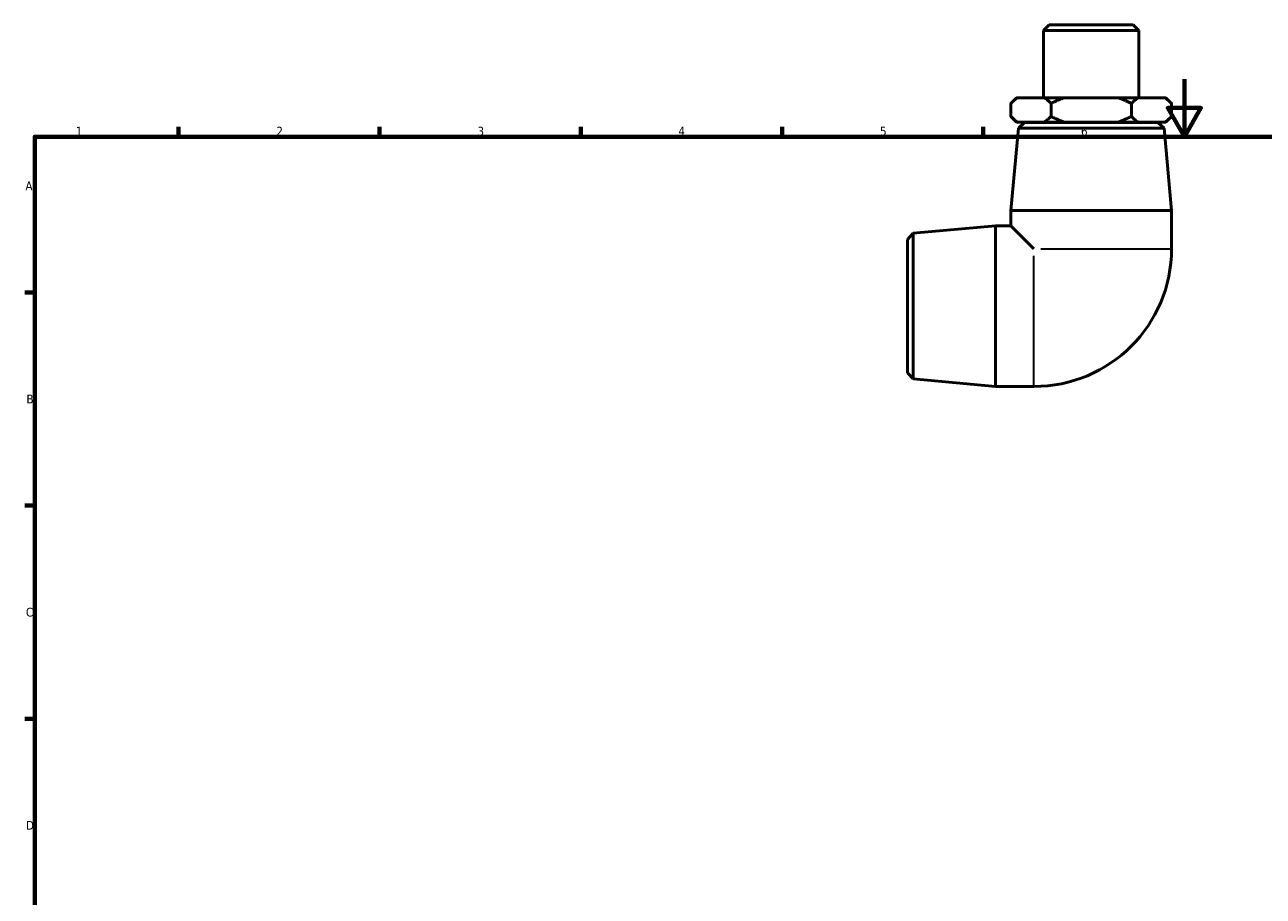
# Model space of a CAD drawing. Header units: millimetres. Extents: x -2 to 897, y -53 to 613.
# Tile 2 of 3: x 17 to 448, y 309 to 613. Entities that reach past the tile are written whole.
import ezdxf

# ---------------------------------------------------------------- set-up
doc = ezdxf.new("R2010")
doc.units = ezdxf.units.MM
for name, color, linetype, lineweight in [('Border (ANSI)', 7, 'Continuous', 70), ('Visible (ANSI)', 7, 'Continuous', 50), ('Visible Narrow (ANSI)', 7, 'Continuous', 35)]:
    doc.layers.add(name, color=color, linetype=linetype, lineweight=lineweight)
doc.styles.add('Note Text (ANSI)', font='tahoma.ttf')

# ---------------------------------------------------------------- blocks, each defined once
blk = doc.blocks.new('Borders Default Border')
at = {"layer": 'Border (ANSI)'}
for p, q in [((70.08, 574), (70.08, 577.45)), ((140.17, 574), (140.17, 577.45)), ((210.25, 574), (210.25, 577.45)), ((280.33, 574), (280.33, 577.45)), ((350.42, 574), (350.42, 577.45)), ((20, 519.75), (16.55, 519.75)), ((20, 445.5), (16.55, 445.5)), ((20, 371.25), (16.55, 371.25))]:
    blk.add_line(p, q, dxfattribs=at)
at = {"layer": 'Border (ANSI)', "flags": 128}
for points in [[(420.5, 594), (420.5, 574), (414.73, 584), (426.27, 584), (420.5, 574)], [(20, 20), (20, 574), (821, 574), (821, 20), (20, 20)]]:
    blk.add_lwpolyline(points, dxfattribs=at)
at = {"layer": 'Border (ANSI)', "color": 230, "true_color": 0xff0080, "char_height": 3.05, "attachment_point": 7, "style": 'Note Text (ANSI)'}
for s, insert in [('1', (34.35, 574.4)), ('2', (104.2, 574.4)), ('3', (174.26, 574.34)), ('4', (244.23, 574.4)), ('5', (314.48, 574.34)), ('6', (384.49, 574.34)), ('A', (16.78, 555.35)), ('B', (17.15, 481.1)), ('C', (16.95, 406.8)), ('D', (16.96, 332.6))]:
    blk.add_mtext(s, dxfattribs=dict(at, insert=insert))

msp = doc.modelspace()

# ---------------------------------------------------------------- linework, layer by layer
at = {"layer": 'Visible (ANSI)'}
for p, q in [((373.415, 612.982), (371.415, 610.982)), ((373.415, 612.982), (402.664, 612.982)), ((402.664, 612.982), (404.664, 610.982)), ((404.664, 610.982), (371.415, 610.982)), ((371.415, 610.982), (371.415, 587.582)), ((404.664, 610.982), (404.664, 587.582)), ((362.039, 587.582), (360.039, 585.582)), ((362.039, 587.582), (362.349, 587.582)), ((362.349, 587.582), (371.73, 587.582)), ((371.73, 587.582), (378.659, 587.582)), ((378.659, 587.582), (397.42, 587.582)), ((397.42, 587.582), (404.349, 587.582)), ((404.349, 587.582), (413.73, 587.582)), ((413.73, 587.582), (414.039, 587.582)), ((414.039, 587.582), (416.039, 585.582)), ((360.039, 581.082), (360.039, 585.582)), ((374.039, 581.082), (374.039, 585.582)), ((402.039, 581.082), (402.039, 585.582)), ((416.039, 585.582), (416.039, 581.082)), ((362.039, 579.082), (360.039, 581.082)), ((362.349, 579.082), (362.039, 579.082)), ((371.73, 579.082), (362.349, 579.082)), ((364.839, 578.982), (362.658, 576.991)), ((364.839, 578.982), (411.239, 578.982)), ((368.039, 579.082), (368.039, 578.982)), ((378.659, 579.082), (371.73, 579.082)), ((397.42, 579.082), (378.659, 579.082)), ((404.349, 579.082), (397.42, 579.082)), ((413.73, 579.082), (404.349, 579.082)), ((408.039, 579.082), (408.039, 578.982)), ((411.239, 578.982), (413.421, 576.991)), ((414.039, 579.082), (413.73, 579.082)), ((414.039, 579.082), (416.039, 581.082)), ((362.658, 576.991), (360.039, 548.316)), ((413.421, 576.991), (362.658, 576.991)), ((413.421, 576.991), (416.039, 548.316)), ((360.039, 548.316), (416.039, 548.316)), ((360.039, 548.316), (360.039, 542.982)), ((416.039, 548.316), (416.039, 534.982)), ((324.039, 538.182), (326.031, 540.364)), ((326.031, 540.364), (354.706, 542.982)), ((326.031, 540.364), (326.031, 489.6)), ((354.706, 486.982), (354.706, 542.982)), ((354.706, 542.982), (360.039, 542.982)), ((360.039, 542.982), (368.039, 534.982)), ((324.039, 491.782), (324.039, 538.182)), ((324.039, 491.782), (326.031, 489.6)), ((326.031, 489.6), (354.706, 486.982)), ((354.706, 486.982), (368.039, 486.982))]:
    msp.add_line(p, q, dxfattribs=at)
msp.add_arc((368.039, 534.982), 48, 270, 0, dxfattribs=at)
for points in [[(360.039, 585.582), (361.237, 586.78), (362.349, 587.582)], [(371.73, 587.582), (372.842, 586.78), (374.039, 585.582)], [(374.039, 585.582), (376.435, 586.78), (378.659, 587.582)], [(397.42, 587.582), (399.644, 586.78), (402.039, 585.582)], [(402.039, 585.582), (403.237, 586.78), (404.349, 587.582)], [(413.73, 587.582), (414.842, 586.78), (416.039, 585.582)], [(362.349, 579.082), (361.237, 579.885), (360.039, 581.082)], [(374.039, 581.082), (372.842, 579.885), (371.73, 579.082)], [(378.659, 579.082), (376.435, 579.885), (374.039, 581.082)], [(402.039, 581.082), (399.644, 579.885), (397.42, 579.082)], [(404.349, 579.082), (403.237, 579.885), (402.039, 581.082)], [(416.039, 581.082), (414.842, 579.885), (413.73, 579.082)]]:
    msp.add_rational_spline(points, [1, 1.00367876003, 1], degree=2, dxfattribs=at)
at = {"layer": 'Visible Narrow (ANSI)'}
for p, q in [((370.493, 534.982), (415.844, 534.982)), ((368.039, 487.178), (368.039, 532.529))]:
    msp.add_line(p, q, dxfattribs=at)

# ---------------------------------------------------------------- block references
msp.add_blockref('Borders Default Border', (0, 0))

doc.saveas('drawing.dxf')
